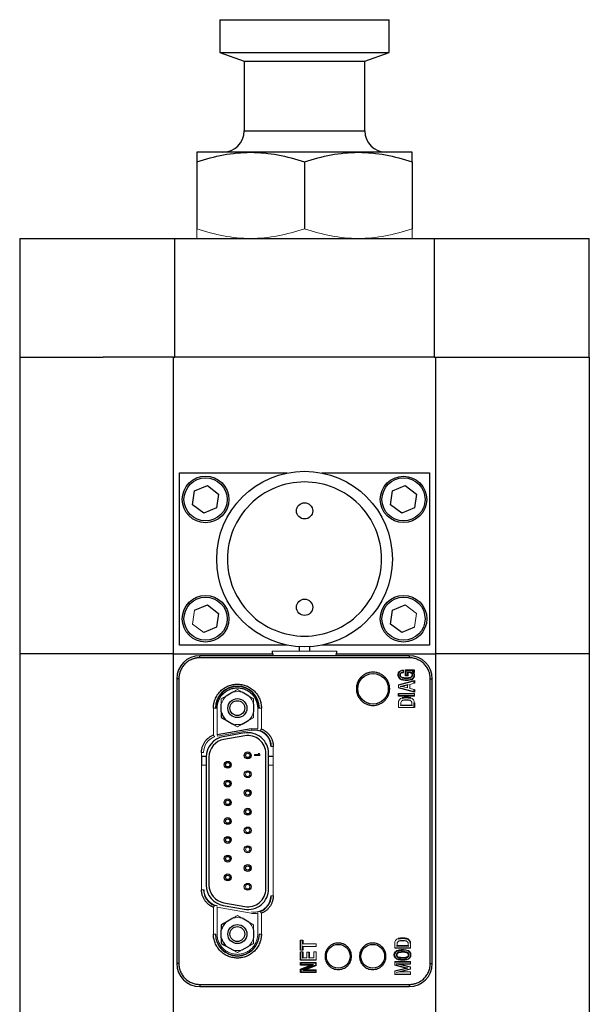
# Model space of a CAD drawing. Header units: inches. Extents: x 1.28 to 8.74, y 0.51 to 8.07.
# Tile 4 of 11: x 7.91 to 8.74, y 3.31 to 4.74. Entities that reach past the tile are written whole.
import ezdxf

# ---------------------------------------------------------------- set-up
doc = ezdxf.new("R2010")
doc.units = ezdxf.units.IN
doc.header["$MEASUREMENT"] = 0

msp = doc.modelspace()

# ---------------------------------------------------------------- linework, layer by layer
at = {"color": 7, "linetype": 'Continuous', "lineweight": 25}
for p, q in [((8.2044, 4.7386), (8.2044, 4.6912)), ((8.2044, 4.7386), (8.2659, 4.7386)), ((8.2659, 4.7386), (8.4506, 4.7386)), ((8.4506, 4.6912), (8.4506, 4.7386)), ((8.2044, 4.6912), (8.24, 4.6783)), ((8.2044, 4.6912), (8.2659, 4.6912)), ((8.2659, 4.6912), (8.4506, 4.6912)), ((8.415, 4.6783), (8.4506, 4.6912)), ((8.24, 4.6783), (8.24, 4.5774)), ((8.24, 4.6783), (8.2837, 4.6783)), ((8.2837, 4.6783), (8.415, 4.6783)), ((8.415, 4.5774), (8.415, 4.6783)), ((8.2494, 4.5461), (8.1712, 4.5461)), ((8.4056, 4.5461), (8.2494, 4.5461)), ((8.4837, 4.5461), (8.4056, 4.5461)), ((8.1712, 4.5322), (8.1712, 4.4351)), ((8.3275, 4.5322), (8.3275, 4.4351)), ((8.4837, 4.5322), (8.4837, 4.4351)), ((7.9141, 4.4211), (7.9141, 4.2489)), ((7.9141, 4.4211), (8.1394, 4.4211)), ((8.1394, 4.2489), (8.1394, 4.4211)), ((8.1394, 4.4211), (8.5156, 4.4211)), ((8.5156, 4.4211), (8.5156, 4.2489)), ((8.5156, 4.4211), (8.7409, 4.4211)), ((8.7409, 4.2489), (8.7409, 4.4211)), ((7.9141, 4.2489), (8.0352, 4.2489)), ((7.9142, 4.2489), (7.9142, 3.8178)), ((8.1376, 4.2489), (8.0352, 4.2489)), ((8.1376, 4.2489), (8.1376, 4.2489)), ((8.1376, 3.8178), (8.1376, 4.2489)), ((8.1376, 4.2489), (8.1394, 4.2489)), ((8.5156, 4.2489), (8.1394, 4.2489)), ((8.5156, 4.2489), (8.5176, 4.2489)), ((8.5174, 4.2489), (8.5176, 4.2489)), ((8.5176, 4.2489), (8.741, 4.2489)), ((8.5176, 4.2489), (8.5176, 3.8178)), ((8.741, 3.8178), (8.741, 4.2489)), ((8.1463, 3.8306), (8.1463, 4.0806)), ((8.1463, 4.0806), (8.3024, 4.0806)), ((8.3527, 4.0806), (8.5088, 4.0806)), ((8.5088, 4.0806), (8.5088, 3.8306)), ((8.1677, 4.0546), (8.1865, 4.0624)), ((8.1865, 4.0624), (8.2027, 4.05)), ((8.4551, 4.0546), (8.4739, 4.0624)), ((8.4739, 4.0624), (8.4901, 4.05)), ((8.1651, 4.0344), (8.1677, 4.0546)), ((8.2027, 4.05), (8.2, 4.0298)), ((8.4525, 4.0344), (8.4551, 4.0546)), ((8.4901, 4.05), (8.4874, 4.0298)), ((8.1812, 4.022), (8.1651, 4.0344)), ((8.4686, 4.022), (8.4525, 4.0344)), ((8.2, 4.0298), (8.1812, 4.022)), ((8.4874, 4.0298), (8.4686, 4.022)), ((8.1677, 3.8814), (8.1865, 3.8891)), ((8.1865, 3.8891), (8.2027, 3.8768)), ((8.4551, 3.8814), (8.4739, 3.8891)), ((8.2027, 3.8768), (8.2, 3.8566)), ((8.4525, 3.8612), (8.4551, 3.8814)), ((8.4686, 3.8488), (8.4525, 3.8612)), ((8.2, 3.8566), (8.1812, 3.8488)), ((8.4874, 3.8566), (8.4686, 3.8488)), ((7.9142, 3.8178), (7.9142, 2.6367)), ((8.1376, 3.8178), (7.9142, 3.8178)), ((8.1376, 3.8178), (8.2812, 3.8178)), ((8.1376, 2.6367), (8.1376, 3.8178)), ((8.3024, 3.8306), (8.1463, 3.8306)), ((8.3198, 3.8283), (8.3198, 3.8218)), ((8.3354, 3.8218), (8.3354, 3.8283)), ((8.5088, 3.8306), (8.3527, 3.8306)), ((8.3739, 3.8178), (8.5176, 3.8178)), ((8.741, 3.8178), (8.5176, 3.8178)), ((8.5176, 3.8178), (8.5176, 2.6367)), ((8.741, 2.6367), (8.741, 3.8178)), ((8.4796, 3.8152), (8.1755, 3.8152)), ((8.4796, 3.8123), (8.1755, 3.8123)), ((8.4742, 3.7947), (8.4869, 3.7947)), ((8.4742, 3.786), (8.4742, 3.7947)), ((8.4749, 3.794), (8.4742, 3.7947)), ((8.4749, 3.794), (8.4862, 3.794)), ((8.4749, 3.7867), (8.4749, 3.794)), ((8.4862, 3.794), (8.4869, 3.7947)), ((8.4862, 3.794), (8.4862, 3.7918)), ((8.4869, 3.7947), (8.4869, 3.7911)), ((8.1421, 3.7819), (8.1421, 3.3685)), ((8.1451, 3.7819), (8.1451, 3.3685)), ((8.4639, 3.7728), (8.487, 3.7792)), ((8.4749, 3.7867), (8.4742, 3.786)), ((8.4778, 3.786), (8.4742, 3.786)), ((8.4771, 3.7867), (8.4749, 3.7867)), ((8.4863, 3.7783), (8.487, 3.7792)), ((8.487, 3.7792), (8.487, 3.7752)), ((8.51, 3.3685), (8.51, 3.7819)), ((8.513, 3.3685), (8.513, 3.7819)), ((8.2233, 3.7622), (8.2136, 3.7566)), ((8.2467, 3.7566), (8.237, 3.7622)), ((8.4638, 3.7606), (8.487, 3.7606)), ((8.4638, 3.7566), (8.4638, 3.7606)), ((8.4645, 3.7599), (8.4638, 3.7606)), ((8.487, 3.7623), (8.4639, 3.7686)), ((8.4771, 3.7726), (8.4694, 3.7707)), ((8.4863, 3.7632), (8.487, 3.7623)), ((8.487, 3.7663), (8.487, 3.7623)), ((8.4645, 3.7573), (8.4638, 3.7566)), ((8.487, 3.7566), (8.4638, 3.7566)), ((8.487, 3.7469), (8.487, 3.7399)), ((8.2068, 3.7336), (8.2068, 3.7448)), ((8.2535, 3.7448), (8.2535, 3.7336)), ((8.4674, 3.7437), (8.4835, 3.7437)), ((8.2136, 3.7218), (8.2233, 3.7161)), ((8.237, 3.7161), (8.2467, 3.7218)), ((8.2502, 3.709), (8.201, 3.7003)), ((8.2402, 3.7031), (8.2097, 3.6977)), ((8.2409, 3.699), (8.2104, 3.6937)), ((8.1848, 3.669), (8.1786, 3.669)), ((8.1848, 3.6681), (8.1848, 3.4823)), ((8.1889, 3.6681), (8.1889, 3.4823)), ((8.2714, 3.4769), (8.2714, 3.6734)), ((8.2755, 3.4769), (8.2755, 3.6734)), ((8.2822, 3.669), (8.2755, 3.669)), ((8.2097, 3.4527), (8.2402, 3.4473)), ((8.2104, 3.4567), (8.2409, 3.4513)), ((8.2233, 3.4342), (8.2136, 3.4286)), ((8.2467, 3.4286), (8.237, 3.4342)), ((8.2068, 3.4056), (8.2068, 3.4168)), ((8.2535, 3.4168), (8.2535, 3.4056)), ((8.3216, 3.3877), (8.3216, 3.4023)), ((8.3253, 3.4023), (8.3253, 3.3972)), ((8.2136, 3.3938), (8.2233, 3.3881)), ((8.237, 3.3881), (8.2467, 3.3938)), ((8.3253, 3.3932), (8.3253, 3.3877)), ((8.4816, 3.3906), (8.4585, 3.3906)), ((8.462, 3.3944), (8.4781, 3.3944)), ((8.4638, 3.388), (8.4639, 3.3873)), ((8.3216, 3.3732), (8.3216, 3.3853)), ((8.3223, 3.3739), (8.3216, 3.3732)), ((8.3253, 3.3853), (8.3253, 3.3769)), ((8.3344, 3.3848), (8.3344, 3.3769)), ((8.464, 3.3771), (8.4641, 3.3778)), ((8.476, 3.3841), (8.4761, 3.3848)), ((8.3446, 3.3732), (8.3216, 3.3732)), ((8.3216, 3.3697), (8.3446, 3.3697)), ((8.3216, 3.366), (8.3216, 3.3697)), ((8.3223, 3.369), (8.3216, 3.3697)), ((8.3216, 3.366), (8.3223, 3.3667)), ((8.3368, 3.366), (8.3216, 3.366)), ((8.3216, 3.36), (8.3368, 3.366)), ((8.3216, 3.3555), (8.3216, 3.36)), ((8.3223, 3.3595), (8.3216, 3.36)), ((8.3439, 3.369), (8.3223, 3.369)), ((8.3223, 3.369), (8.3223, 3.3667)), ((8.3404, 3.3667), (8.3223, 3.3667)), ((8.3223, 3.3595), (8.3404, 3.3667)), ((8.3223, 3.3595), (8.3223, 3.3562)), ((8.3439, 3.3659), (8.3253, 3.3585)), ((8.3446, 3.3654), (8.3289, 3.3592)), ((8.3404, 3.3667), (8.3368, 3.366)), ((8.4586, 3.3713), (8.4815, 3.3713)), ((8.4746, 3.3618), (8.4586, 3.366)), ((8.4586, 3.3579), (8.4746, 3.3618)), ((8.4607, 3.3682), (8.4662, 3.3675)), ((8.4662, 3.3675), (8.4815, 3.3635)), ((8.4815, 3.3675), (8.4662, 3.3675)), ((8.4815, 3.36), (8.4664, 3.3563)), ((8.4775, 3.3617), (8.4746, 3.3618)), ((8.3223, 3.3562), (8.3216, 3.3555)), ((8.3446, 3.3555), (8.3216, 3.3555)), ((8.3223, 3.3562), (8.3439, 3.3562)), ((8.4815, 3.3525), (8.4586, 3.3525)), ((8.1755, 3.3381), (8.4796, 3.3381)), ((8.1755, 3.3351), (8.4796, 3.3351))]:
    msp.add_line(p, q, dxfattribs=at)
at = {"color": 8, "linetype": 'Continuous', "lineweight": 25}
for p, q in [((8.24, 4.5774), (8.415, 4.5774)), ((8.1755, 3.8123), (8.1755, 3.8152)), ((8.4796, 3.8152), (8.4796, 3.8123)), ((8.1451, 3.7819), (8.1421, 3.7819)), ((8.51, 3.7819), (8.513, 3.7819)), ((8.1451, 3.3685), (8.1421, 3.3685)), ((8.51, 3.3685), (8.513, 3.3685)), ((8.1755, 3.3381), (8.1755, 3.3351)), ((8.4796, 3.3381), (8.4796, 3.3351))]:
    msp.add_line(p, q, dxfattribs=at)
at = {"color": 144, "linetype": 'Continuous', "lineweight": 18}
for p, q in [((8.4739, 3.8891), (8.4901, 3.8768)), ((8.1651, 3.8612), (8.1677, 3.8814)), ((8.4901, 3.8768), (8.4874, 3.8566)), ((8.1812, 3.8488), (8.1651, 3.8612)), ((8.2807, 3.8218), (8.3744, 3.8218)), ((8.4707, 3.7937), (8.4707, 3.7913)), ((8.4714, 3.7944), (8.4714, 3.7907)), ((8.4771, 3.7916), (8.4771, 3.7867)), ((8.4778, 3.791), (8.4778, 3.786)), ((8.4862, 3.7918), (8.4841, 3.7918)), ((8.4869, 3.7911), (8.4859, 3.7911)), ((8.4862, 3.7918), (8.4869, 3.7911)), ((8.4863, 3.7783), (8.4646, 3.7723)), ((8.4771, 3.7867), (8.4778, 3.786)), ((8.487, 3.7752), (8.4806, 3.7735)), ((8.4863, 3.7758), (8.4863, 3.7783)), ((8.4863, 3.7758), (8.487, 3.7752)), ((8.4639, 3.7686), (8.4639, 3.7728)), ((8.4646, 3.7723), (8.4639, 3.7728)), ((8.4646, 3.7692), (8.4639, 3.7686)), ((8.4863, 3.7599), (8.4645, 3.7599)), ((8.4645, 3.7599), (8.4645, 3.7573)), ((8.4646, 3.7692), (8.4863, 3.7632)), ((8.4665, 3.7707), (8.4778, 3.7735)), ((8.4665, 3.7707), (8.4694, 3.7707)), ((8.4694, 3.7707), (8.4771, 3.7688)), ((8.4771, 3.7726), (8.4778, 3.7735)), ((8.4771, 3.7688), (8.4771, 3.7726)), ((8.4806, 3.7735), (8.4806, 3.7678)), ((8.4806, 3.7678), (8.487, 3.7663)), ((8.487, 3.7663), (8.4863, 3.7657)), ((8.4863, 3.7632), (8.4863, 3.7657)), ((8.487, 3.7606), (8.4863, 3.7599)), ((8.487, 3.7606), (8.487, 3.7566)), ((8.4639, 3.7399), (8.4639, 3.7469)), ((8.4645, 3.7573), (8.4863, 3.7573)), ((8.4816, 3.7533), (8.4817, 3.754)), ((8.4863, 3.7573), (8.487, 3.7566)), ((8.487, 3.7469), (8.4863, 3.747)), ((8.4863, 3.7406), (8.4863, 3.747)), ((8.1953, 3.7003), (8.1953, 3.7392)), ((8.1953, 3.7392), (8.1982, 3.7392)), ((8.1987, 3.7392), (8.1982, 3.7392)), ((8.2007, 3.7392), (8.1987, 3.7392)), ((8.2007, 3.7392), (8.2007, 3.7002)), ((8.2596, 3.7392), (8.2616, 3.7392)), ((8.2596, 3.7089), (8.2596, 3.7392)), ((8.2616, 3.7392), (8.262, 3.7392)), ((8.265, 3.7392), (8.262, 3.7392)), ((8.265, 3.7392), (8.265, 3.7089)), ((8.487, 3.7399), (8.4639, 3.7399)), ((8.4667, 3.7431), (8.4674, 3.7437)), ((8.4667, 3.7431), (8.4842, 3.7431)), ((8.4835, 3.7437), (8.4842, 3.7431)), ((8.4863, 3.7406), (8.487, 3.7399)), ((8.2014, 3.6983), (8.2506, 3.707)), ((8.2506, 3.707), (8.2502, 3.709)), ((8.2506, 3.707), (8.2506, 3.7069)), ((8.201, 3.7003), (8.2007, 3.7002)), ((8.201, 3.7003), (8.2014, 3.6983)), ((8.1781, 3.4756), (8.1781, 3.6748)), ((8.181, 3.6748), (8.1781, 3.6748)), ((8.2786, 3.6835), (8.2792, 3.6835)), ((8.2822, 3.6835), (8.2792, 3.6835)), ((8.2822, 3.6835), (8.2822, 3.4669)), ((8.1786, 3.669), (8.1786, 3.6565)), ((8.2551, 3.6704), (8.2551, 3.6719)), ((8.2551, 3.6719), (8.2614, 3.6719)), ((8.2626, 3.6704), (8.2551, 3.6704)), ((8.2614, 3.6719), (8.2602, 3.6733)), ((8.2602, 3.6733), (8.2615, 3.6733)), ((8.2615, 3.6733), (8.2626, 3.6719)), ((8.2626, 3.6719), (8.2626, 3.6704)), ((8.1848, 3.6565), (8.1786, 3.6565)), ((8.2822, 3.6565), (8.2755, 3.6565)), ((8.1781, 3.4756), (8.181, 3.4756)), ((8.1817, 3.4756), (8.181, 3.4756)), ((8.2786, 3.4669), (8.2792, 3.4669)), ((8.2822, 3.4669), (8.2792, 3.4669)), ((8.1953, 3.4112), (8.1953, 3.4501)), ((8.2007, 3.4502), (8.2007, 3.4112)), ((8.2007, 3.4502), (8.201, 3.4501)), ((8.201, 3.4501), (8.2502, 3.4414)), ((8.2014, 3.452), (8.2014, 3.4521)), ((8.2506, 3.4435), (8.2506, 3.4434)), ((8.2596, 3.4112), (8.2596, 3.4415)), ((8.265, 3.4414), (8.265, 3.4112)), ((8.1953, 3.4112), (8.1982, 3.4112)), ((8.1987, 3.4112), (8.1982, 3.4112)), ((8.2616, 3.4112), (8.262, 3.4112)), ((8.265, 3.4112), (8.262, 3.4112)), ((8.3216, 3.4023), (8.3253, 3.4023)), ((8.3223, 3.4017), (8.3216, 3.4023)), ((8.3246, 3.4017), (8.3253, 3.4023)), ((8.3223, 3.3884), (8.3216, 3.3877)), ((8.3223, 3.4017), (8.3223, 3.3884)), ((8.3246, 3.3965), (8.3246, 3.4017)), ((8.3246, 3.3965), (8.3253, 3.3972)), ((8.3253, 3.3932), (8.3246, 3.3939)), ((8.3246, 3.3884), (8.3246, 3.3939)), ((8.3246, 3.3884), (8.3253, 3.3877)), ((8.3253, 3.3972), (8.3446, 3.3972)), ((8.3446, 3.3932), (8.3253, 3.3932)), ((8.3446, 3.3972), (8.3446, 3.3932)), ((8.4585, 3.3906), (8.4585, 3.3976)), ((8.4592, 3.3913), (8.4585, 3.3906)), ((8.4592, 3.3913), (8.4809, 3.3913)), ((8.4613, 3.3937), (8.462, 3.3944)), ((8.4613, 3.3937), (8.4788, 3.3937)), ((8.47, 3.3887), (8.47, 3.388)), ((8.4788, 3.3937), (8.4781, 3.3944)), ((8.4809, 3.3976), (8.4816, 3.3976)), ((8.4809, 3.3913), (8.4816, 3.3906)), ((8.4816, 3.3976), (8.4816, 3.3906)), ((8.3253, 3.3877), (8.3216, 3.3877)), ((8.3216, 3.3853), (8.3253, 3.3853)), ((8.3223, 3.3847), (8.3216, 3.3853)), ((8.3223, 3.3739), (8.3223, 3.3847)), ((8.3223, 3.3739), (8.3439, 3.3739)), ((8.3246, 3.3847), (8.3253, 3.3853)), ((8.3246, 3.3847), (8.3246, 3.3762)), ((8.3246, 3.3762), (8.3253, 3.3769)), ((8.3253, 3.3769), (8.3308, 3.3769)), ((8.3308, 3.3769), (8.3308, 3.3848)), ((8.3308, 3.3848), (8.3344, 3.3848)), ((8.3337, 3.3841), (8.3344, 3.3848)), ((8.3337, 3.3841), (8.3337, 3.3762)), ((8.3337, 3.3762), (8.3344, 3.3769)), ((8.3344, 3.3769), (8.3409, 3.3769)), ((8.3409, 3.3769), (8.3409, 3.3853)), ((8.3409, 3.3853), (8.3446, 3.3853)), ((8.3439, 3.3739), (8.3446, 3.3732)), ((8.3446, 3.3853), (8.3446, 3.3732)), ((8.4763, 3.3739), (8.4762, 3.3746)), ((8.3253, 3.3585), (8.3289, 3.3592)), ((8.3289, 3.3592), (8.3446, 3.3592)), ((8.3439, 3.369), (8.3446, 3.3697)), ((8.3439, 3.369), (8.3439, 3.3659)), ((8.3439, 3.3659), (8.3446, 3.3654)), ((8.3446, 3.3697), (8.3446, 3.3654)), ((8.3446, 3.3592), (8.3446, 3.3555)), ((8.4586, 3.366), (8.4586, 3.3713)), ((8.4593, 3.3706), (8.4586, 3.3713)), ((8.4586, 3.366), (8.4593, 3.3666)), ((8.4808, 3.3706), (8.4593, 3.3706)), ((8.4775, 3.3617), (8.4593, 3.3666)), ((8.4593, 3.3574), (8.4775, 3.3617)), ((8.4808, 3.3682), (8.4607, 3.3682)), ((8.4607, 3.3682), (8.4808, 3.363)), ((8.4808, 3.3606), (8.4607, 3.3556)), ((8.4808, 3.3706), (8.4815, 3.3713)), ((8.4808, 3.3682), (8.4815, 3.3675)), ((8.4815, 3.3635), (8.4808, 3.363)), ((8.4808, 3.3606), (8.4815, 3.36)), ((8.4815, 3.3713), (8.4815, 3.3675)), ((8.4815, 3.3635), (8.4815, 3.36)), ((8.3253, 3.3585), (8.3439, 3.3585)), ((8.3439, 3.3562), (8.3439, 3.3585)), ((8.3439, 3.3562), (8.3446, 3.3555)), ((8.4586, 3.3525), (8.4586, 3.3579)), ((8.4593, 3.3574), (8.4586, 3.3579)), ((8.4593, 3.3532), (8.4586, 3.3525)), ((8.4593, 3.3532), (8.4808, 3.3532)), ((8.4607, 3.3556), (8.4664, 3.3563)), ((8.4664, 3.3563), (8.4815, 3.3563)), ((8.4808, 3.3532), (8.4815, 3.3525)), ((8.4815, 3.3563), (8.4815, 3.3525))]:
    msp.add_line(p, q, dxfattribs=at)
at = {"color": 7, "linetype": 'Continuous', "lineweight": 25}
for centre, radius in [((8.1839, 4.0422), 0.0338), ((8.3276, 3.9556), 0.1275), ((8.4713, 4.0422), 0.0337), ((8.1839, 4.0422), 0.0313), ((8.4713, 4.0422), 0.0313), ((8.3276, 4.0256), 0.0118), ((8.1839, 3.869), 0.0338), ((8.4713, 3.869), 0.0338), ((8.1839, 3.869), 0.0313), ((8.3276, 3.8856), 0.0118), ((8.4713, 3.869), 0.0313), ((8.427, 3.7673), 0.0222), ((8.427, 3.7673), 0.0222), ((8.2301, 3.7392), 0.0138), ((8.2301, 3.7392), 0.0108), ((8.2451, 3.6706), 0.005), ((8.2451, 3.6706), 0.00313), ((8.2161, 3.6569), 0.005), ((8.2161, 3.6569), 0.00313), ((8.2451, 3.6433), 0.005), ((8.2161, 3.6297), 0.005), ((8.2161, 3.6297), 0.00313), ((8.2451, 3.6161), 0.005), ((8.2451, 3.6161), 0.00313), ((8.2161, 3.6024), 0.005), ((8.2161, 3.6024), 0.00313), ((8.2451, 3.5888), 0.005), ((8.2451, 3.5888), 0.00313), ((8.2161, 3.5752), 0.005), ((8.2161, 3.5752), 0.00313), ((8.2451, 3.5616), 0.005), ((8.2161, 3.5479), 0.005), ((8.2161, 3.5479), 0.00313), ((8.2451, 3.5343), 0.005), ((8.2161, 3.5207), 0.005), ((8.2161, 3.5207), 0.00313), ((8.2451, 3.5071), 0.005), ((8.2451, 3.5071), 0.00313), ((8.2161, 3.4934), 0.005), ((8.2161, 3.4934), 0.00313), ((8.2451, 3.4798), 0.005), ((8.2301, 3.4112), 0.0138), ((8.2301, 3.4112), 0.0108), ((8.3766, 3.3789), 0.0173), ((8.3766, 3.3789), 0.0173), ((8.4266, 3.3789), 0.0173), ((8.4266, 3.3789), 0.0173)]:
    msp.add_circle(centre, radius, dxfattribs=at)
at = {"color": 144, "linetype": 'Continuous', "lineweight": 18}
for centre in [(8.2451, 3.6433), (8.2451, 3.5616), (8.2451, 3.5343), (8.2451, 3.4798)]:
    msp.add_circle(centre, 0.00313, dxfattribs=at)
at = {"color": 7, "linetype": 'Continuous', "lineweight": 25}
for centre, radius, start, end in [((8.2087, 4.5774), 0.0313, 270, 0), ((8.4462, 4.5774), 0.0313, 180, 270), ((8.2963, 3.8218), 0.0156, 180, 204.9424), ((8.3588, 3.8218), 0.0156, 335.0576, 0), ((8.1755, 3.7819), 0.0334, 90, 180), ((8.4796, 3.7819), 0.0334, 0, 90), ((8.4807, 3.7869), 0.00599, 287.0665, 55.86), ((8.4807, 3.7869), 0.00669, 286.9878, 39.7788), ((8.4753, 3.8065), 0.0239, 255.6029, 284.8476), ((8.4753, 3.8065), 0.0232, 255.5488, 284.8649), ((8.2301, 3.7392), 0.0319, 0, 180), ((8.2301, 3.7392), 0.0314, 0, 180), ((8.4754, 3.7251), 0.0296, 77.7279, 102.2721), ((8.4754, 3.723), 0.0277, 78.282, 101.718), ((8.2301, 3.7392), 0.024, 193.4929, 226.5071), ((8.2454, 3.6734), 0.0301, 0, 100), ((8.2547, 3.6835), 0.0245, 0, 69.5502), ((8.2149, 3.6681), 0.0301, 100, 180), ((8.2149, 3.6681), 0.026, 100, 180), ((8.2454, 3.6734), 0.026, 0, 100), ((8.2055, 3.4756), 0.0245, 180, 249.5502), ((8.2149, 3.4823), 0.0301, 180, 260), ((8.2149, 3.4823), 0.026, 180, 260), ((8.2454, 3.4769), 0.0301, 260, 0), ((8.2454, 3.4769), 0.026, 260, 0), ((8.2547, 3.4669), 0.0245, 290.4498, 0), ((8.2301, 3.4112), 0.024, 133.4929, 166.5071), ((8.2301, 3.4112), 0.0319, 180, 0), ((8.2301, 3.4112), 0.024, 193.4929, 226.5071), ((8.47, 3.3757), 0.0296, 77.7279, 102.2721), ((8.4746, 3.3979), 0.00695, 357.408, 75.9046), ((8.47, 3.3736), 0.0277, 78.282, 101.718), ((8.1755, 3.3685), 0.0334, 180, 270), ((8.4796, 3.3685), 0.0334, 270, 0)]:
    msp.add_arc(centre, radius, start, end, dxfattribs=at)
at = {"color": 144, "linetype": 'Continuous', "lineweight": 18}
for centre, radius, start, end in [((8.4701, 3.7873), 0.00396, 99.5532, 259.0816), ((8.4711, 3.7833), 0.0111, 88.4893, 113.6179), ((8.4701, 3.7873), 0.00327, 99.7335, 259.4364), ((8.4711, 3.7833), 0.0104, 92.2064, 113.283), ((8.4731, 3.7643), 0.0271, 94.9792, 97.7827), ((8.4731, 3.7643), 0.0264, 93.5991, 97.7585), ((8.4778, 3.777), 0.0147, 76.7425, 92.8106), ((8.4778, 3.777), 0.014, 76.6712, 90), ((8.4804, 3.7873), 0.00332, 283.6241, 79.7938), ((8.4804, 3.7873), 0.00401, 283.7358, 79.5139), ((8.2301, 3.7392), 0.024, 73.4929, 106.5071), ((8.2301, 3.7392), 0.024, 133.4929, 166.5071), ((8.2301, 3.7392), 0.024, 13.4929, 46.5071), ((8.4708, 3.7473), 0.00695, 104.0954, 182.592), ((8.4754, 3.7251), 0.0289, 77.7502, 102.2498), ((8.4754, 3.723), 0.0284, 78.2335, 101.7666), ((8.48, 3.7473), 0.00695, 357.408, 75.9046), ((8.2301, 3.7392), 0.024, 313.4929, 346.5071), ((8.2301, 3.7392), 0.024, 253.4929, 286.5071), ((8.2547, 3.6835), 0.0239, 79.1747, 100), ((8.2547, 3.6835), 0.0238, 0, 100), ((8.2055, 3.6748), 0.0245, 110.4498, 180), ((8.2055, 3.4756), 0.0238, 180, 260), ((8.2547, 3.4669), 0.0238, 260, 0), ((8.2055, 3.4756), 0.0239, 259.1747, 260), ((8.2301, 3.4112), 0.024, 73.4929, 106.5071), ((8.2547, 3.4669), 0.0239, 260, 280.8253), ((8.2301, 3.4112), 0.024, 13.4929, 46.5071), ((8.2301, 3.4112), 0.0314, 180, 0), ((8.2301, 3.4112), 0.024, 313.4929, 346.5071), ((8.4654, 3.3979), 0.00695, 104.0954, 182.592), ((8.47, 3.3757), 0.0289, 77.7502, 102.2498), ((8.47, 3.3736), 0.0284, 78.2335, 101.7666), ((8.4746, 3.3979), 0.00625, 357.2679, 75.8055), ((8.2301, 3.4112), 0.024, 253.4929, 286.5071)]:
    msp.add_arc(centre, radius, start, end, dxfattribs=at)
at = {"color": 7, "linetype": 'Continuous', "lineweight": 25}
for points, knots in [([(8.1712, 4.5322), (8.184, 4.5364), (8.1969, 4.5399), (8.2229, 4.5448), (8.236, 4.5461), (8.2494, 4.5461)], [0, 0, 0, 0, 0.5, 0.5, 1, 1, 1, 1]), ([(8.1712, 4.5461), (8.1712, 4.5461), (8.1712, 4.5448), (8.1712, 4.5399), (8.1712, 4.5364), (8.1712, 4.5322)], [0, 0, 0, 0, 0.5, 0.5, 1, 1, 1, 1]), ([(8.2494, 4.5461), (8.2627, 4.5461), (8.2759, 4.5448), (8.3019, 4.5399), (8.3147, 4.5364), (8.3275, 4.5322)], [0, 0, 0, 0, 0.5, 0.5, 1, 1, 1, 1]), ([(8.3275, 4.5322), (8.3403, 4.5364), (8.3531, 4.5399), (8.3791, 4.5448), (8.3923, 4.5461), (8.4056, 4.5461)], [0, 0, 0, 0, 0.5, 0.5, 1, 1, 1, 1]), ([(8.4056, 4.5461), (8.419, 4.5461), (8.4321, 4.5448), (8.4581, 4.5399), (8.471, 4.5364), (8.4837, 4.5322)], [0, 0, 0, 0, 0.5, 0.5, 1, 1, 1, 1]), ([(8.4837, 4.5322), (8.4837, 4.5364), (8.4837, 4.5399), (8.4837, 4.5448), (8.4837, 4.5461), (8.4837, 4.5461)], [0, 0, 0, 0, 0.5, 0.5, 1, 1, 1, 1]), ([(8.3276, 3.8437), (8.2979, 3.8437), (8.2694, 3.8555), (8.2275, 3.8975), (8.2157, 3.9259), (8.2157, 3.9853), (8.2275, 4.0137), (8.2694, 4.0557), (8.2979, 4.0675), (8.3572, 4.0675), (8.3857, 4.0557), (8.4277, 4.0137), (8.4394, 3.9853), (8.4394, 3.9259), (8.4277, 3.8975), (8.3857, 3.8555), (8.3572, 3.8437), (8.3276, 3.8437)], [0, 0, 0, 0, 0.125, 0.125, 0.25, 0.25, 0.375, 0.375, 0.5, 0.5, 0.625, 0.625, 0.75, 0.75, 0.875, 0.875, 1, 1, 1, 1]), ([(8.1755, 3.8123), (8.175, 3.8123), (8.1739, 3.8123), (8.1722, 3.8121), (8.1706, 3.8119), (8.169, 3.8116), (8.1674, 3.8112), (8.1659, 3.8107), (8.1629, 3.8096), (8.1587, 3.8075), (8.1539, 3.8035), (8.1499, 3.7987), (8.1476, 3.7941), (8.1463, 3.7904), (8.1456, 3.7876), (8.1452, 3.7848), (8.1451, 3.7828), (8.1451, 3.7819)], [0, 0, 0, 0, 0.034551, 0.068856, 0.103014, 0.137125, 0.171292, 0.205614, 0.240191, 0.370055, 0.500029, 0.629892, 0.759866, 0.82015, 0.879906, 0.939676, 1, 1, 1, 1]), ([(8.51, 3.7819), (8.51, 3.7824), (8.51, 3.7835), (8.5099, 3.7852), (8.5097, 3.7868), (8.5094, 3.7884), (8.509, 3.79), (8.5085, 3.7915), (8.5074, 3.7945), (8.5052, 3.7987), (8.5013, 3.8035), (8.4965, 3.8075), (8.4919, 3.8098), (8.4881, 3.8111), (8.4853, 3.8118), (8.4825, 3.8122), (8.4806, 3.8123), (8.4796, 3.8123)], [0, 0, 0, 0, 0.034551, 0.068856, 0.103014, 0.137125, 0.171292, 0.205614, 0.240191, 0.370055, 0.500029, 0.629892, 0.759866, 0.82015, 0.879906, 0.939676, 1, 1, 1, 1]), ([(8.427, 3.7915), (8.4285, 3.7915), (8.4315, 3.7912), (8.436, 3.7899), (8.4403, 3.7876), (8.4442, 3.7845), (8.4473, 3.7807), (8.4495, 3.7764), (8.4509, 3.7718), (8.4513, 3.7673), (8.4509, 3.7627), (8.4495, 3.7582), (8.4473, 3.7539), (8.4442, 3.7501), (8.4403, 3.7469), (8.436, 3.7447), (8.4315, 3.7434), (8.427, 3.743), (8.4224, 3.7434), (8.4179, 3.7447), (8.4136, 3.7469), (8.4098, 3.7501), (8.4066, 3.7539), (8.4044, 3.7582), (8.4031, 3.7627), (8.4027, 3.7673), (8.4031, 3.7718), (8.4044, 3.7764), (8.4066, 3.7807), (8.4098, 3.7845), (8.4136, 3.7876), (8.4179, 3.7899), (8.4224, 3.7912), (8.4254, 3.7915), (8.427, 3.7915)], [0, 0, 0, 0, 0.029992, 0.060002, 0.092483, 0.125, 0.157481, 0.189998, 0.219981, 0.25, 0.279983, 0.310002, 0.342483, 0.375, 0.407481, 0.439998, 0.469981, 0.5, 0.529983, 0.560002, 0.592483, 0.625, 0.657481, 0.689998, 0.719981, 0.75, 0.779983, 0.810002, 0.842483, 0.875, 0.907481, 0.939998, 0.96999, 1, 1, 1, 1]), ([(8.4827, 3.7805), (8.4804, 3.7798), (8.4779, 3.7795), (8.4731, 3.7794), (8.4708, 3.7795), (8.4657, 3.7812), (8.4637, 3.7838), (8.463, 3.7891), (8.4645, 3.7921), (8.4667, 3.7935)], [0, 0, 0, 0, 0.25, 0.25, 0.5, 0.5, 0.75, 0.75, 1, 1, 1, 1]), ([(8.467, 3.7929), (8.465, 3.7916), (8.4638, 3.7889), (8.4643, 3.7842), (8.4662, 3.7818), (8.4707, 3.7802), (8.4731, 3.7801), (8.4779, 3.7802), (8.4802, 3.7805), (8.4825, 3.7811)], [0.0020497, 0.0020497, 0.0020497, 0.0020497, 0.25, 0.25, 0.5, 0.5, 0.75, 0.75, 0.9996918, 0.9996918, 0.9996918, 0.9996918]), ([(8.1953, 3.7392), (8.1953, 3.7398), (8.1953, 3.7411), (8.1955, 3.7429), (8.1957, 3.7448), (8.1961, 3.7466), (8.1965, 3.7484), (8.1971, 3.7502), (8.1983, 3.7536), (8.2008, 3.7584), (8.2053, 3.764), (8.2109, 3.7685), (8.2171, 3.7717), (8.2236, 3.7736), (8.2301, 3.7742), (8.2367, 3.7736), (8.2432, 3.7717), (8.2494, 3.7685), (8.2549, 3.764), (8.2595, 3.7584), (8.2622, 3.7532), (8.2636, 3.7489), (8.2644, 3.7457), (8.2649, 3.7425), (8.2649, 3.7403), (8.265, 3.7392)], [0, 0, 0, 0, 0.017282, 0.03444, 0.051524, 0.068585, 0.085673, 0.102839, 0.120132, 0.185086, 0.250089, 0.315043, 0.380046, 0.440006, 0.500014, 0.559975, 0.619983, 0.684937, 0.74994, 0.814895, 0.879897, 0.910049, 0.939937, 0.96983, 1, 1, 1, 1]), ([(8.2007, 3.7392), (8.2007, 3.7397), (8.2007, 3.7408), (8.2008, 3.7423), (8.201, 3.7439), (8.2013, 3.7455), (8.2017, 3.747), (8.2022, 3.7485), (8.2032, 3.7514), (8.2053, 3.7555), (8.2091, 3.7601), (8.2138, 3.764), (8.2191, 3.7667), (8.2246, 3.7683), (8.2301, 3.7688), (8.2357, 3.7683), (8.2412, 3.7667), (8.2464, 3.764), (8.2511, 3.7601), (8.2549, 3.7555), (8.2572, 3.751), (8.2585, 3.7474), (8.2591, 3.7447), (8.2595, 3.742), (8.2596, 3.7401), (8.2596, 3.7392)], [0, 0, 0, 0, 0.01728, 0.034438, 0.051522, 0.068583, 0.085671, 0.102837, 0.120131, 0.185082, 0.250089, 0.315039, 0.380046, 0.440002, 0.500014, 0.55997, 0.619983, 0.684933, 0.74994, 0.81489, 0.879897, 0.910048, 0.939935, 0.969829, 1, 1, 1, 1]), ([(8.265, 3.7089), (8.2655, 3.7087), (8.2664, 3.7083), (8.2679, 3.7076), (8.2692, 3.7068), (8.2706, 3.7059), (8.2725, 3.7044), (8.275, 3.7022), (8.2776, 3.6989), (8.2796, 3.6953), (8.281, 3.6918), (8.2817, 3.6888), (8.2821, 3.6861), (8.2822, 3.6843), (8.2822, 3.6835)], [0, 0, 0, 0, 0.049034, 0.097833, 0.146561, 0.195385, 0.244471, 0.372168, 0.50003, 0.627727, 0.755588, 0.837152, 0.918365, 1, 1, 1, 1]), ([(8.1781, 3.6748), (8.1781, 3.6753), (8.1781, 3.6764), (8.1782, 3.678), (8.1785, 3.6795), (8.1788, 3.6811), (8.1794, 3.6835), (8.1806, 3.6866), (8.1827, 3.6902), (8.1853, 3.6935), (8.188, 3.696), (8.1906, 3.6978), (8.1928, 3.6992), (8.1945, 3.6999), (8.1953, 3.7003)], [0, 0, 0, 0, 0.049034, 0.097833, 0.146561, 0.195385, 0.244471, 0.372168, 0.50003, 0.627727, 0.755588, 0.837152, 0.918365, 1, 1, 1, 1]), ([(8.1953, 3.4501), (8.1948, 3.4503), (8.1938, 3.4507), (8.1924, 3.4515), (8.191, 3.4523), (8.1897, 3.4531), (8.1877, 3.4546), (8.1853, 3.4569), (8.1827, 3.4602), (8.1806, 3.4638), (8.1793, 3.4672), (8.1785, 3.4703), (8.1781, 3.4729), (8.1781, 3.4747), (8.1781, 3.4756)], [0, 0, 0, 0, 0.049034, 0.097833, 0.146561, 0.195385, 0.244471, 0.372168, 0.50003, 0.627727, 0.755588, 0.837152, 0.918365, 1, 1, 1, 1]), ([(8.2822, 3.4669), (8.2822, 3.4664), (8.2822, 3.4653), (8.282, 3.4637), (8.2818, 3.4622), (8.2815, 3.4606), (8.2808, 3.4582), (8.2796, 3.4551), (8.2776, 3.4515), (8.275, 3.4482), (8.2723, 3.4457), (8.2697, 3.4439), (8.2674, 3.4425), (8.2658, 3.4418), (8.265, 3.4414)], [0, 0, 0, 0, 0.049034, 0.097833, 0.146561, 0.195385, 0.244471, 0.372168, 0.50003, 0.627727, 0.755588, 0.837152, 0.918365, 1, 1, 1, 1]), ([(8.265, 3.4112), (8.265, 3.4106), (8.2649, 3.4093), (8.2648, 3.4075), (8.2645, 3.4056), (8.2642, 3.4038), (8.2637, 3.402), (8.2632, 3.4002), (8.2619, 3.3968), (8.2595, 3.3919), (8.2549, 3.3864), (8.2494, 3.3819), (8.2432, 3.3787), (8.2367, 3.3768), (8.2301, 3.3762), (8.2236, 3.3768), (8.2171, 3.3787), (8.2109, 3.3819), (8.2053, 3.3864), (8.2008, 3.3919), (8.1981, 3.3972), (8.1966, 3.4015), (8.1959, 3.4047), (8.1954, 3.4079), (8.1953, 3.4101), (8.1953, 3.4112)], [0, 0, 0, 0, 0.017282, 0.03444, 0.051524, 0.068585, 0.085673, 0.102839, 0.120132, 0.185086, 0.250089, 0.315043, 0.380046, 0.440006, 0.500014, 0.559975, 0.619983, 0.684937, 0.74994, 0.814895, 0.879897, 0.910049, 0.939937, 0.96983, 1, 1, 1, 1]), ([(8.3766, 3.3982), (8.3778, 3.3982), (8.3802, 3.3979), (8.3838, 3.3969), (8.3872, 3.3951), (8.3903, 3.3926), (8.3928, 3.3896), (8.3945, 3.3861), (8.3956, 3.3826), (8.3959, 3.3789), (8.3956, 3.3753), (8.3945, 3.3717), (8.3928, 3.3683), (8.3903, 3.3652), (8.3872, 3.3627), (8.3838, 3.361), (8.3802, 3.3599), (8.3766, 3.3596), (8.3729, 3.3599), (8.3693, 3.361), (8.3659, 3.3627), (8.3629, 3.3652), (8.3604, 3.3683), (8.3586, 3.3717), (8.3575, 3.3753), (8.3572, 3.3789), (8.3575, 3.3825), (8.3586, 3.3861), (8.3604, 3.3896), (8.3629, 3.3926), (8.3659, 3.3951), (8.3693, 3.3969), (8.3729, 3.3979), (8.3754, 3.3982), (8.3766, 3.3982)], [0, 0, 0, 0, 0.02999, 0.060002, 0.092479, 0.125, 0.157477, 0.189998, 0.219977, 0.25, 0.279979, 0.310002, 0.342479, 0.375, 0.407477, 0.439998, 0.469977, 0.5, 0.529979, 0.560002, 0.592479, 0.625, 0.657477, 0.689998, 0.719977, 0.75, 0.779979, 0.810002, 0.842479, 0.875, 0.907477, 0.939998, 0.969988, 1, 1, 1, 1]), ([(8.4266, 3.3982), (8.4278, 3.3982), (8.4302, 3.3979), (8.4338, 3.3969), (8.4372, 3.3951), (8.4403, 3.3926), (8.4428, 3.3896), (8.4445, 3.3861), (8.4456, 3.3826), (8.4459, 3.3789), (8.4456, 3.3753), (8.4445, 3.3717), (8.4428, 3.3683), (8.4403, 3.3652), (8.4372, 3.3627), (8.4338, 3.361), (8.4302, 3.3599), (8.4266, 3.3596), (8.4229, 3.3599), (8.4193, 3.361), (8.4159, 3.3627), (8.4129, 3.3652), (8.4104, 3.3683), (8.4086, 3.3717), (8.4075, 3.3753), (8.4072, 3.3789), (8.4075, 3.3825), (8.4086, 3.3861), (8.4104, 3.3896), (8.4129, 3.3926), (8.4159, 3.3951), (8.4193, 3.3969), (8.4229, 3.3979), (8.4254, 3.3982), (8.4266, 3.3982)], [0, 0, 0, 0, 0.0299901, 0.0600016, 0.0924788, 0.1249996, 0.1574768, 0.1899976, 0.219977, 0.2499996, 0.279979, 0.3100016, 0.3424788, 0.3749996, 0.4074768, 0.4399976, 0.469977, 0.4999996, 0.529979, 0.5600016, 0.5924788, 0.6249996, 0.6574768, 0.6899976, 0.719977, 0.7499996, 0.779979, 0.8100016, 0.8424788, 0.8749996, 0.9074768, 0.9399976, 0.9699882, 1, 1, 1, 1]), ([(8.4638, 3.3739), (8.4604, 3.3746), (8.4579, 3.3777), (8.4579, 3.3843), (8.4604, 3.3874), (8.4638, 3.388)], [0.0098039, 0.0098039, 0.0098039, 0.0098039, 0.5, 0.5, 0.9901961, 0.9901961, 0.9901961, 0.9901961]), ([(8.4639, 3.3873), (8.4639, 3.3873), (8.4639, 3.3873), (8.4639, 3.3873), (8.4659, 3.3878), (8.468, 3.388), (8.47, 3.388)], [0.0085111, 0.0085111, 0.0085111, 0.0085111, 0.009901, 0.009901, 0.009901, 1, 1, 1, 1]), ([(8.4639, 3.3746), (8.4639, 3.3746), (8.4639, 3.3746), (8.4639, 3.3746), (8.4609, 3.3752), (8.4586, 3.378), (8.4586, 3.384), (8.4609, 3.3868), (8.4639, 3.3873), (8.4639, 3.3873), (8.4639, 3.3873), (8.4639, 3.3873)], [0.0093406, 0.0093406, 0.0093406, 0.0093406, 0.0098039, 0.0098039, 0.0098039, 0.5, 0.5, 0.9901961, 0.9901961, 0.9901961, 0.9906594, 0.9906594, 0.9906594, 0.9906594]), ([(8.4761, 3.3848), (8.4725, 3.3855), (8.4687, 3.3856), (8.4642, 3.3849), (8.4632, 3.3847), (8.4616, 3.3835), (8.461, 3.3825), (8.4606, 3.3797), (8.462, 3.3775), (8.464, 3.3771)], [0, 0, 0, 0, 0.5, 0.5, 0.625, 0.625, 0.75, 0.75, 1, 1, 1, 1]), ([(8.476, 3.3841), (8.4724, 3.3848), (8.4688, 3.3849), (8.4643, 3.3842), (8.4635, 3.3841), (8.4621, 3.3831), (8.4617, 3.3822), (8.4613, 3.3799), (8.4625, 3.3781), (8.4641, 3.3778)], [0, 0, 0, 0, 0.5, 0.5, 0.625, 0.625, 0.75, 0.75, 1, 1, 1, 1]), ([(8.4762, 3.3746), (8.4762, 3.3746), (8.4762, 3.3746), (8.4762, 3.3746), (8.4721, 3.3737), (8.4679, 3.3737), (8.4639, 3.3746), (8.4639, 3.3746), (8.4639, 3.3746), (8.4639, 3.3746)], [0.0091163, 0.0091163, 0.0091163, 0.0091163, 0.0098039, 0.0098039, 0.0098039, 0.9901961, 0.9901961, 0.9901961, 0.9908837, 0.9908837, 0.9908837, 0.9908837]), ([(8.464, 3.3771), (8.4659, 3.3768), (8.4678, 3.3766), (8.4716, 3.3766), (8.4735, 3.3767), (8.4758, 3.3771), (8.4763, 3.3772), (8.4772, 3.3775), (8.4776, 3.3778), (8.4787, 3.3787), (8.4792, 3.3796), (8.4793, 3.3815), (8.479, 3.3825), (8.4779, 3.3841), (8.477, 3.3846), (8.4761, 3.3848)], [0, 0, 0, 0, 0.25, 0.25, 0.5, 0.5, 0.5625, 0.5625, 0.625, 0.625, 0.75, 0.75, 0.875, 0.875, 1, 1, 1, 1]), ([(8.4641, 3.3778), (8.4675, 3.3772), (8.471, 3.3771), (8.4748, 3.3776), (8.4753, 3.3777), (8.4761, 3.3779), (8.4765, 3.378), (8.4777, 3.3786), (8.4782, 3.3794), (8.4787, 3.381), (8.4785, 3.3819), (8.4776, 3.3834), (8.4768, 3.384), (8.476, 3.3841)], [0, 0, 0, 0, 0.5, 0.5, 0.5625, 0.5625, 0.625, 0.625, 0.75, 0.75, 0.875, 0.875, 1, 1, 1, 1]), ([(8.1451, 3.3685), (8.1451, 3.3679), (8.1451, 3.3669), (8.1453, 3.3652), (8.1455, 3.3636), (8.1458, 3.362), (8.1462, 3.3604), (8.1467, 3.3588), (8.1477, 3.3559), (8.1499, 3.3517), (8.1539, 3.3469), (8.1587, 3.3429), (8.1632, 3.3405), (8.167, 3.3393), (8.1698, 3.3386), (8.1726, 3.3382), (8.1745, 3.3381), (8.1755, 3.3381)], [0, 0, 0, 0, 0.034551, 0.068856, 0.103014, 0.137125, 0.171292, 0.205614, 0.240191, 0.370055, 0.500029, 0.629892, 0.759866, 0.82015, 0.879906, 0.939676, 1, 1, 1, 1]), ([(8.4796, 3.3381), (8.4802, 3.3381), (8.4813, 3.3381), (8.4829, 3.3383), (8.4845, 3.3385), (8.4861, 3.3388), (8.4877, 3.3392), (8.4893, 3.3396), (8.4923, 3.3407), (8.4965, 3.3429), (8.5013, 3.3469), (8.5052, 3.3517), (8.5076, 3.3562), (8.5089, 3.36), (8.5096, 3.3628), (8.51, 3.3656), (8.51, 3.3675), (8.51, 3.3685)], [0, 0, 0, 0, 0.034551, 0.0688557, 0.1030135, 0.1371252, 0.1712918, 0.2056141, 0.2401914, 0.3700548, 0.5000287, 0.6298921, 0.7598661, 0.8201496, 0.8799061, 0.9396762, 1, 1, 1, 1])]:
    msp.add_open_spline(points, degree=3, knots=knots, dxfattribs=at)
at = {"color": 144, "linetype": 'Continuous', "lineweight": 18}
for points, knots in [([(8.2494, 4.4211), (8.236, 4.4211), (8.2229, 4.4225), (8.1969, 4.4273), (8.184, 4.4308), (8.1712, 4.4351)], [0, 0, 0, 0, 0.5, 0.5, 1, 1, 1, 1]), ([(8.1712, 4.4351), (8.1712, 4.4308), (8.1712, 4.4273), (8.1712, 4.4225), (8.1712, 4.4211), (8.1712, 4.4211)], [0, 0, 0, 0, 0.5, 0.5, 1, 1, 1, 1]), ([(8.3275, 4.4351), (8.3147, 4.4308), (8.3019, 4.4273), (8.2759, 4.4225), (8.2627, 4.4211), (8.2494, 4.4211)], [0, 0, 0, 0, 0.5, 0.5, 1, 1, 1, 1]), ([(8.4056, 4.4211), (8.3923, 4.4211), (8.3791, 4.4225), (8.3531, 4.4273), (8.3403, 4.4308), (8.3275, 4.4351)], [0, 0, 0, 0, 0.5, 0.5, 1, 1, 1, 1]), ([(8.4837, 4.4351), (8.471, 4.4308), (8.4581, 4.4273), (8.4321, 4.4225), (8.419, 4.4211), (8.4056, 4.4211)], [0, 0, 0, 0, 0.5, 0.5, 1, 1, 1, 1]), ([(8.4837, 4.4211), (8.4837, 4.4211), (8.4837, 4.4225), (8.4837, 4.4273), (8.4837, 4.4308), (8.4837, 4.4351)], [0, 0, 0, 0, 0.5, 0.5, 1, 1, 1, 1]), ([(8.467, 3.7929), (8.467, 3.793), (8.4669, 3.793), (8.4669, 3.7931), (8.4669, 3.7931), (8.4668, 3.7932), (8.4668, 3.7933), (8.4668, 3.7934), (8.4667, 3.7934), (8.4667, 3.7935)], [0, 0, 0, 0, 0.0001220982, 0.0001220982, 0.0001220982, 0.0002441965, 0.0002441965, 0.0002441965, 0.0004062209, 0.0004062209, 0.0004062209, 0.0004062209]), ([(8.4674, 3.7437), (8.4674, 3.7451), (8.4672, 3.7465), (8.4677, 3.7487), (8.4687, 3.7498), (8.4698, 3.7501)], [0.0090677, 0.0090677, 0.0090677, 0.0090677, 0.462451, 0.462451, 0.9158344, 0.9158344, 0.9158344, 0.9158344]), ([(8.481, 3.7501), (8.4821, 3.7498), (8.483, 3.7489), (8.4837, 3.7467), (8.4835, 3.7453), (8.4835, 3.7437)], [0.0772236, 0.0772236, 0.0772236, 0.0772236, 0.5340436, 0.5340436, 0.9908636, 0.9908636, 0.9908636, 0.9908636]), ([(8.2596, 3.7089), (8.2591, 3.709), (8.258, 3.7092), (8.2565, 3.7093), (8.2549, 3.7094), (8.2534, 3.7093), (8.2518, 3.7092), (8.2508, 3.709), (8.2502, 3.709)], [0, 0, 0, 0, 0.1676962, 0.3341584, 0.5, 0.6658416, 0.8323038, 1, 1, 1, 1]), ([(8.2629, 3.7061), (8.2629, 3.7061), (8.2628, 3.7061), (8.2627, 3.7061), (8.2625, 3.7062), (8.262, 3.7063), (8.2613, 3.7065), (8.2606, 3.7067), (8.26, 3.7068), (8.2595, 3.7069), (8.2592, 3.707)], [0, 0, 0, 0, 0.083861, 0.166859, 0.250277, 0.499353, 0.62501, 0.749403, 0.875346, 1, 1, 1, 1]), ([(8.265, 3.7089), (8.2649, 3.7088), (8.2647, 3.7085), (8.2644, 3.7082), (8.2642, 3.7078), (8.2641, 3.7076), (8.2639, 3.7074), (8.2637, 3.707), (8.2634, 3.7066), (8.2633, 3.7065), (8.2633, 3.7064)], [0, 0, 0, 0, 0.1113875, 0.2115897, 0.3006362, 0.3785525, 0.4453606, 0.5010809, 0.7596933, 1, 1, 1, 1]), ([(8.197, 3.6977), (8.197, 3.6978), (8.1969, 3.6978), (8.1968, 3.6979), (8.1967, 3.6982), (8.1964, 3.6986), (8.196, 3.6992), (8.1955, 3.6999), (8.1953, 3.7003)], [0, 0, 0, 0, 0.1185187, 0.2414983, 0.369122, 0.5015739, 0.7014035, 1, 1, 1, 1]), ([(8.1953, 3.4501), (8.1954, 3.4503), (8.1956, 3.4505), (8.1958, 3.4509), (8.196, 3.4512), (8.1962, 3.4515), (8.1963, 3.4517), (8.1966, 3.4521), (8.1969, 3.4525), (8.1969, 3.4526), (8.197, 3.4526)], [0, 0, 0, 0, 0.111387, 0.21159, 0.300636, 0.378552, 0.445361, 0.501081, 0.759693, 1, 1, 1, 1]), ([(8.1974, 3.453), (8.1974, 3.453), (8.1974, 3.453), (8.1975, 3.453), (8.1978, 3.4529), (8.1983, 3.4528), (8.199, 3.4526), (8.1996, 3.4524), (8.2003, 3.4522), (8.2008, 3.4522), (8.201, 3.4521)], [0, 0, 0, 0, 0.083861, 0.166859, 0.250277, 0.499353, 0.62501, 0.749403, 0.875346, 1, 1, 1, 1]), ([(8.2502, 3.4414), (8.2508, 3.4413), (8.2518, 3.4412), (8.2534, 3.4411), (8.2549, 3.441), (8.2565, 3.4411), (8.258, 3.4412), (8.2591, 3.4414), (8.2596, 3.4415)], [0, 0, 0, 0, 0.167696, 0.334158, 0.5, 0.665842, 0.832304, 1, 1, 1, 1]), ([(8.2592, 3.4434), (8.2594, 3.4435), (8.2597, 3.4435), (8.2602, 3.4436), (8.2607, 3.4437), (8.2613, 3.4439), (8.262, 3.4441), (8.2625, 3.4442), (8.2628, 3.4443), (8.2628, 3.4443), (8.2629, 3.4443)], [0, 0, 0, 0, 0.083233, 0.166052, 0.250078, 0.374748, 0.500089, 0.749053, 0.874551, 1, 1, 1, 1]), ([(8.2633, 3.444), (8.2633, 3.4439), (8.2633, 3.4439), (8.2634, 3.4438), (8.2636, 3.4435), (8.2638, 3.4431), (8.2643, 3.4425), (8.2647, 3.4418), (8.265, 3.4414)], [0, 0, 0, 0, 0.118519, 0.241498, 0.369122, 0.501574, 0.701404, 1, 1, 1, 1]), ([(8.2596, 3.4112), (8.2596, 3.4107), (8.2596, 3.4096), (8.2594, 3.408), (8.2592, 3.4065), (8.2589, 3.4049), (8.2586, 3.4034), (8.2581, 3.4019), (8.257, 3.399), (8.2549, 3.3949), (8.2511, 3.3902), (8.2464, 3.3864), (8.2412, 3.3837), (8.2357, 3.3821), (8.2301, 3.3816), (8.2246, 3.3821), (8.2191, 3.3837), (8.2138, 3.3864), (8.2092, 3.3902), (8.2053, 3.3949), (8.203, 3.3993), (8.2018, 3.403), (8.2011, 3.4057), (8.2007, 3.4084), (8.2007, 3.4103), (8.2007, 3.4112)], [0, 0, 0, 0, 0.01728, 0.034438, 0.051522, 0.068583, 0.085671, 0.102837, 0.120131, 0.185082, 0.250089, 0.315039, 0.380046, 0.440002, 0.500014, 0.55997, 0.619983, 0.684933, 0.74994, 0.81489, 0.879897, 0.910048, 0.939935, 0.969829, 1, 1, 1, 1]), ([(8.4644, 3.4007), (8.4633, 3.4004), (8.4623, 3.3994), (8.4618, 3.3971), (8.462, 3.3958), (8.462, 3.3944)], [0.0841656, 0.0841656, 0.0841656, 0.0841656, 0.537549, 0.537549, 0.9909323, 0.9909323, 0.9909323, 0.9909323]), ([(8.47, 3.388), (8.4721, 3.388), (8.4742, 3.3878), (8.4762, 3.3873), (8.4762, 3.3873), (8.4762, 3.3873), (8.4762, 3.3873)], [0, 0, 0, 0, 0.990099, 0.990099, 0.990099, 0.9914889, 0.9914889, 0.9914889, 0.9914889]), ([(8.4781, 3.3944), (8.4781, 3.3959), (8.4783, 3.3974), (8.4776, 3.3995), (8.4767, 3.4005), (8.4757, 3.4007)], [0.0091364, 0.0091364, 0.0091364, 0.0091364, 0.4659564, 0.4659564, 0.9227764, 0.9227764, 0.9227764, 0.9227764]), ([(8.4763, 3.388), (8.4796, 3.3874), (8.4821, 3.3843), (8.4821, 3.3777), (8.4796, 3.3746), (8.4763, 3.3739)], [0.0098039, 0.0098039, 0.0098039, 0.0098039, 0.5, 0.5, 0.9901961, 0.9901961, 0.9901961, 0.9901961]), ([(8.4762, 3.3873), (8.4762, 3.3873), (8.4762, 3.3873), (8.4762, 3.3873), (8.4792, 3.3868), (8.4814, 3.384), (8.4814, 3.378), (8.4792, 3.3752), (8.4762, 3.3746), (8.4762, 3.3746), (8.4762, 3.3746), (8.4762, 3.3746)], [0.0093406, 0.0093406, 0.0093406, 0.0093406, 0.0098039, 0.0098039, 0.0098039, 0.5, 0.5, 0.9901961, 0.9901961, 0.9901961, 0.9906594, 0.9906594, 0.9906594, 0.9906594])]:
    msp.add_open_spline(points, degree=3, knots=knots, dxfattribs=at)
for points in [[(8.4859, 3.7911), (8.4854, 3.7914), (8.4848, 3.7916), (8.4841, 3.7918)], [(8.4695, 3.7841), (8.4694, 3.7838), (8.4694, 3.7836), (8.4693, 3.7834)], [(8.4812, 3.7841), (8.4813, 3.7839), (8.4813, 3.7837), (8.4814, 3.7834)], [(8.2301, 3.7662), (8.2279, 3.7649), (8.2257, 3.7636), (8.2233, 3.7622)], [(8.237, 3.7622), (8.2346, 3.7636), (8.2323, 3.7649), (8.2301, 3.7662)], [(8.2136, 3.7566), (8.2112, 3.7553), (8.2089, 3.754), (8.2068, 3.7527)], [(8.2068, 3.7527), (8.2068, 3.7502), (8.2068, 3.7476), (8.2068, 3.7448)], [(8.2535, 3.7527), (8.2513, 3.754), (8.2491, 3.7553), (8.2467, 3.7566)], [(8.2535, 3.7448), (8.2535, 3.7476), (8.2535, 3.7502), (8.2535, 3.7527)], [(8.4693, 3.7533), (8.4692, 3.7535), (8.4692, 3.7538), (8.4691, 3.754)], [(8.4696, 3.7507), (8.4697, 3.7505), (8.4697, 3.7503), (8.4698, 3.7501)], [(8.481, 3.7501), (8.4811, 3.7503), (8.4812, 3.7505), (8.4812, 3.7507)], [(8.2535, 3.7257), (8.2535, 3.7282), (8.2535, 3.7308), (8.2535, 3.7336)], [(8.2467, 3.7218), (8.2491, 3.7231), (8.2513, 3.7244), (8.2535, 3.7257)], [(8.2233, 3.7161), (8.2257, 3.7148), (8.2279, 3.7135), (8.2301, 3.7122)], [(8.2301, 3.7122), (8.2323, 3.7135), (8.2346, 3.7148), (8.237, 3.7161)], [(8.2633, 3.7064), (8.2632, 3.7063), (8.263, 3.7062), (8.2629, 3.7061)], [(8.197, 3.4526), (8.1971, 3.4527), (8.1972, 3.4529), (8.1974, 3.453)], [(8.2301, 3.4382), (8.2279, 3.4369), (8.2257, 3.4356), (8.2233, 3.4342)], [(8.237, 3.4342), (8.2346, 3.4356), (8.2323, 3.4369), (8.2301, 3.4382)], [(8.2629, 3.4443), (8.263, 3.4442), (8.2632, 3.4441), (8.2633, 3.444)], [(8.2535, 3.4247), (8.2513, 3.426), (8.2491, 3.4273), (8.2467, 3.4286)], [(8.2535, 3.4168), (8.2535, 3.4196), (8.2535, 3.4222), (8.2535, 3.4247)], [(8.2535, 3.3977), (8.2535, 3.4002), (8.2535, 3.4028), (8.2535, 3.4056)], [(8.4639, 3.404), (8.4639, 3.4042), (8.4638, 3.4045), (8.4637, 3.4047)], [(8.2233, 3.3881), (8.2257, 3.3868), (8.2279, 3.3855), (8.2301, 3.3842)], [(8.2301, 3.3842), (8.2323, 3.3855), (8.2346, 3.3868), (8.237, 3.3881)], [(8.2467, 3.3938), (8.2491, 3.3951), (8.2513, 3.3964), (8.2535, 3.3977)], [(8.4643, 3.4014), (8.4643, 3.4012), (8.4644, 3.401), (8.4644, 3.4007)], [(8.47, 3.3887), (8.4721, 3.3887), (8.4743, 3.3885), (8.4763, 3.388)], [(8.4757, 3.4007), (8.4757, 3.401), (8.4758, 3.4012), (8.4758, 3.4014)]]:
    msp.add_open_spline(points, degree=3, dxfattribs=at)
at = {"color": 7, "linetype": 'Continuous', "lineweight": 25}
for points in [[(8.4825, 3.7811), (8.4825, 3.7809), (8.4826, 3.7807), (8.4827, 3.7805)], [(8.2068, 3.7336), (8.2068, 3.7308), (8.2068, 3.7282), (8.2068, 3.7257)], [(8.2068, 3.7257), (8.2089, 3.7244), (8.2112, 3.7231), (8.2136, 3.7218)], [(8.2136, 3.4286), (8.2112, 3.4273), (8.2089, 3.426), (8.2068, 3.4247)], [(8.2068, 3.4247), (8.2068, 3.4222), (8.2068, 3.4196), (8.2068, 3.4168)], [(8.2068, 3.4056), (8.2068, 3.4028), (8.2068, 3.4002), (8.2068, 3.3977)], [(8.4763, 3.4047), (8.4763, 3.4045), (8.4762, 3.4042), (8.4762, 3.404)], [(8.2068, 3.3977), (8.2089, 3.3964), (8.2112, 3.3951), (8.2136, 3.3938)], [(8.4638, 3.388), (8.4658, 3.3885), (8.4679, 3.3887), (8.47, 3.3887)], [(8.4638, 3.3739), (8.4638, 3.3742), (8.4639, 3.3744), (8.4639, 3.3746)], [(8.4763, 3.3739), (8.4722, 3.373), (8.4679, 3.373), (8.4638, 3.3739)]]:
    msp.add_open_spline(points, degree=3, dxfattribs=at)

doc.saveas('drawing.dxf')
